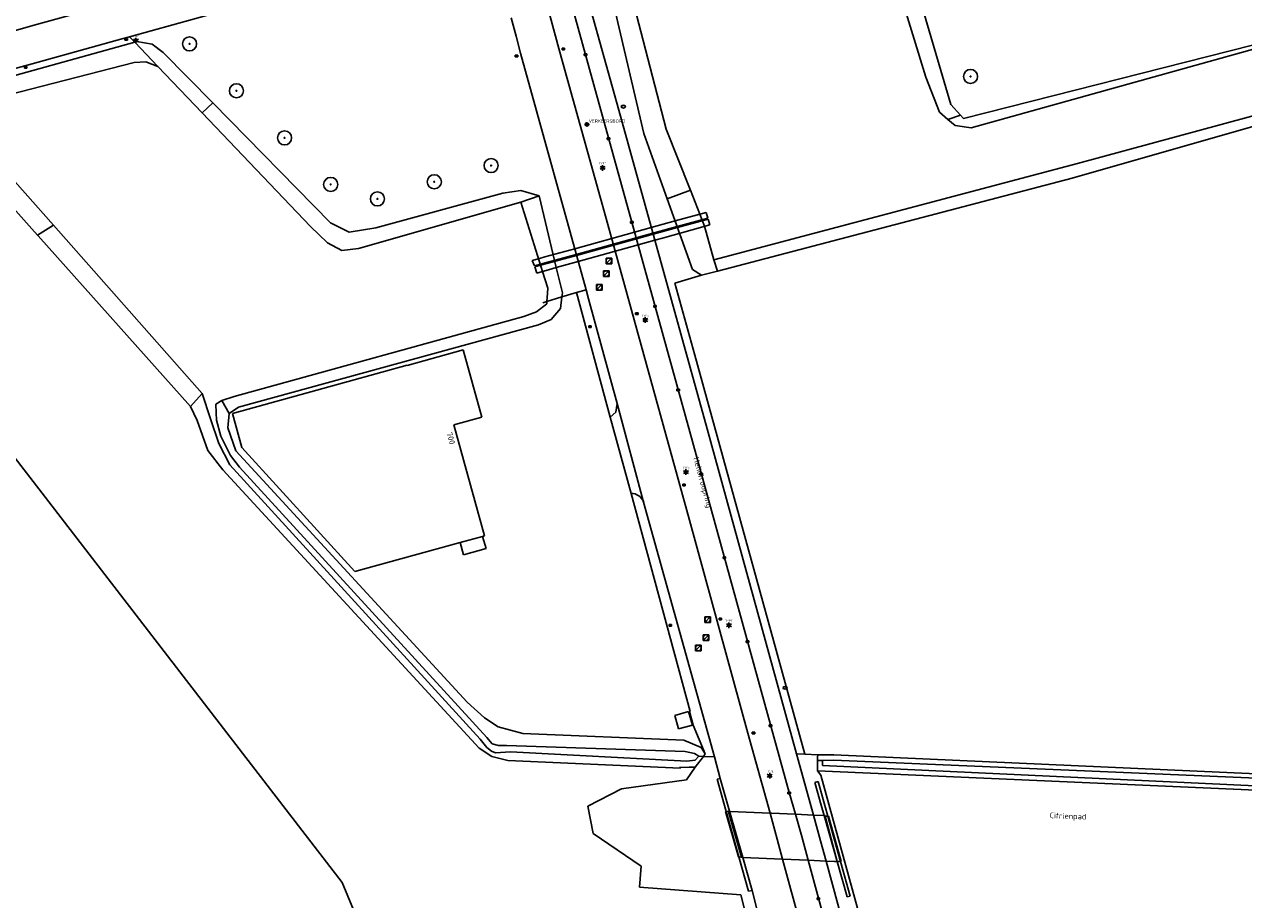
# Model space of a CAD drawing. Header units: metres. Extents: x 102000 to 105000, y 414600 to 420766.
# Tile 193 of 256: x 103296 to 103513, y 419836 to 419991. Entities that reach past the tile are written whole.
import ezdxf
from ezdxf.enums import TextEntityAlignment as Align

# ---------------------------------------------------------------- set-up
doc = ezdxf.new("R2010")
doc.units = ezdxf.units.M
doc.layers.get('0').update_dxf_attribs({"color": 8})
doc.styles.add('MtXpl_NLCS-ISO', font='NLCS-ISO.ttf')
doc.styles.add('NLCS-ISO', font='NLCS-ISO.ttf')

msp = doc.modelspace()

# ---------------------------------------------------------------- hatches: boundary and pattern name
at = {"ltscale": 0.1}
h = msp.add_hatch(color=256, dxfattribs=at)
edge = h.paths.add_edge_path()
edge.add_arc((103325.73, 419987.51), 0.075, 0, 360)
h = msp.add_hatch(color=256, dxfattribs=at)
edge = h.paths.add_edge_path()
edge.add_arc((103464.36, 419981.72), 0.075, 0, 360)
h = msp.add_hatch(color=256, dxfattribs=at)
edge = h.paths.add_edge_path()
edge.add_arc((103334.05, 419979.18), 0.075, 0, 360)
h = msp.add_hatch(color=256, dxfattribs=at)
edge = h.paths.add_edge_path()
edge.add_arc((103342.6, 419970.82), 0.075, 0, 360)
h = msp.add_hatch(color=256, dxfattribs=at)
edge = h.paths.add_edge_path()
edge.add_arc((103379.25, 419965.9), 0.075, 0, 360)
h = msp.add_hatch(color=256, dxfattribs=at)
edge = h.paths.add_edge_path()
edge.add_arc((103350.78, 419962.55), 0.075, 0, 360)
h = msp.add_hatch(color=256, dxfattribs=at)
edge = h.paths.add_edge_path()
edge.add_arc((103369.17, 419963.02), 0.075, 0, 360)
h = msp.add_hatch(color=256, dxfattribs=at)
edge = h.paths.add_edge_path()
edge.add_arc((103359.07, 419959.98), 0.075, 0, 360)

# ---------------------------------------------------------------- linework, layer by layer
at = {"transparency": 33554687}
for p, q in [((103391.48, 419986.05), (103387.71, 420000)), ((103392.01, 420000), (103399.04, 419974.69)), ((103395.2, 420000), (103401.9, 419975.71)), ((103406.35, 419971.6), (103399.72, 420000)), ((103410.35, 419972.38), (103403.15, 420000)), ((103450.79, 420000), (103456.4, 419981.61)), ((103460.87, 419976.75), (103454, 420000)), ((103297.89, 419990.75), (103313.16, 419994.95)), ((103330.44, 419993), (103315.09, 419988.75)), ((103289.75, 419988.46), (103297.89, 419990.75)), ((103383.72, 419988.87), (103382.79, 419992.11)), ((103313.96, 419988.44), (103297.79, 419983.97)), ((103315.09, 419988.75), (103313.96, 419988.44)), ((103315.09, 419988.75), (103315.99, 419987.81)), ((103384.46, 419985.84), (103383.72, 419988.87)), ((103286.4, 419979.56), (103315.99, 419987.81)), ((103315.99, 419987.81), (103316.37, 419987.91)), ((103320.12, 419983.48), (103315.99, 419987.81)), ((103316.37, 419987.91), (103319.07, 419987.47)), ((103319.07, 419987.47), (103321.06, 419985.97)), ((103321.06, 419985.97), (103329.83, 419977.04)), ((103399.98, 419955.44), (103391.48, 419986.05)), ((103514.41, 419987.26), (103463.13, 419974.24)), ((103464.44, 419972.63), (103515, 419986.67)), ((103297.79, 419983.97), (103285.8, 419980.65)), ((103287.4, 419976.89), (103315.87, 419984.21)), ((103315.87, 419984.21), (103317.99, 419984.3)), ((103317.99, 419984.3), (103320.12, 419983.48)), ((103396.1, 419943.82), (103384.46, 419985.84)), ((103548.88, 419984.12), (103483.32, 419966.26)), ((103320.12, 419983.48), (103327.97, 419975.25)), ((103456.4, 419981.61), (103458.83, 419975.36)), ((103550.13, 419983.08), (103482.42, 419963.67)), ((103329.83, 419977.04), (103327.97, 419975.25)), ((103327.97, 419975.25), (103347.2, 419955.09)), ((103329.83, 419977.04), (103350.77, 419955.72)), ((103401.9, 419975.71), (103417.59, 419919.17)), ((103458.83, 419975.36), (103460.34, 419974.1)), ((103462.58, 419974.85), (103460.87, 419976.75)), ((103399.04, 419974.69), (103400.09, 419970.8)), ((103460.34, 419974.1), (103462.58, 419974.85)), ((103460.34, 419974.1), (103461.62, 419973.03)), ((103461.62, 419973.03), (103464.44, 419972.63)), ((103463.13, 419974.24), (103462.58, 419974.85)), ((103400.09, 419970.8), (103414.55, 419918.6)), ((103410.5, 419960.01), (103406.35, 419971.6)), ((103414.57, 419961.67), (103410.35, 419972.38)), ((103301.55, 419955.33), (103289.79, 419968.63)), ((103297.72, 419954.66), (103288.6, 419964.87)), ((103483.32, 419966.26), (103418.81, 419949.19)), ((103482.42, 419963.67), (103419.45, 419947.18)), ((103358.78, 419954.85), (103381.33, 419961.03)), ((103381.33, 419961.03), (103384.54, 419961.45)), ((103384.54, 419961.45), (103387.76, 419960.51)), ((103387.76, 419960.51), (103384.55, 419959.43)), ((103387.76, 419960.51), (103390.83, 419947.79)), ((103410.5, 419960.01), (103414.62, 419961.55)), ((103415.01, 419947.46), (103410.5, 419960.01)), ((103414.62, 419961.55), (103414.57, 419961.67)), ((103414.62, 419961.55), (103417.13, 419955.17)), ((103355.73, 419951.15), (103384.55, 419959.43)), ((103384.55, 419959.43), (103388.38, 419947.1)), ((103350.77, 419955.72), (103354.05, 419954.07)), ((103411.92, 419956.07), (103407.68, 419954.89)), ((103417.42, 419957.59), (103411.92, 419956.07)), ((103412.27, 419955.08), (103417.7, 419956.57)), ((103417.79, 419956.39), (103412.34, 419954.89)), ((103417.7, 419956.57), (103417.42, 419957.59)), ((103418.08, 419955.37), (103417.79, 419956.39)), ((103298.72, 419953.54), (103297.72, 419954.66)), ((103298.72, 419953.54), (103301.55, 419955.33)), ((103298.84, 419953.41), (103298.72, 419953.54)), ((103325.91, 419923.1), (103298.84, 419953.41)), ((103327.98, 419925.41), (103301.55, 419955.33)), ((103347.2, 419955.09), (103350.24, 419952.2)), ((103354.05, 419954.07), (103358.78, 419954.85)), ((103404.72, 419954.08), (103394.1, 419951.14)), ((103414.46, 419902.92), (103399.98, 419955.44)), ((103407.68, 419954.89), (103404.72, 419954.08)), ((103405, 419953.07), (103407.96, 419953.89)), ((103408.01, 419953.7), (103405.05, 419952.88)), ((103407.96, 419953.89), (103412.27, 419955.08)), ((103412.34, 419954.89), (103408.01, 419953.7)), ((103409.65, 419953.03), (103414.95, 419954.5)), ((103414.95, 419954.5), (103418.08, 419955.37)), ((103417.13, 419955.17), (103418.81, 419949.19)), ((103350.24, 419952.2), (103352.75, 419950.84)), ((103394.37, 419950.14), (103405, 419953.07)), ((103405.05, 419952.88), (103394.42, 419949.96)), ((103394.72, 419948.87), (103405.35, 419951.83)), ((103405.35, 419951.83), (103408.3, 419952.65)), ((103408.3, 419952.65), (103409.65, 419953.03)), ((103352.75, 419950.84), (103355.73, 419951.15)), ((103387.68, 419949.36), (103386.56, 419949.05)), ((103388.8, 419949.67), (103387.68, 419949.36)), ((103394.1, 419951.14), (103388.8, 419949.67)), ((103389.07, 419948.67), (103394.37, 419950.14)), ((103394.42, 419949.96), (103389.12, 419948.5)), ((103418.81, 419949.19), (103419.45, 419947.18)), ((103386.56, 419949.05), (103386.94, 419948.09)), ((103386.94, 419948.09), (103389.07, 419948.67)), ((103388.04, 419948.2), (103387.02, 419947.91)), ((103387.02, 419947.91), (103387.35, 419946.78)), ((103387.35, 419946.78), (103388.38, 419947.1)), ((103389.12, 419948.5), (103388.04, 419948.2)), ((103388.38, 419947.1), (103389.42, 419947.39)), ((103388.38, 419947.1), (103389.31, 419944.14)), ((103389.42, 419947.39), (103390.83, 419947.79)), ((103390.83, 419947.79), (103394.72, 419948.87)), ((103390.83, 419947.79), (103391.92, 419943.29)), ((103416.59, 419946.43), (103415.01, 419947.46)), ((103419.45, 419947.18), (103416.59, 419946.43)), ((103416.59, 419946.43), (103411.87, 419945)), ((103411.87, 419945), (103415.4, 419932.21)), ((103389.25, 419943.27), (103389.15, 419941.75)), ((103389.15, 419941.75), (103391.83, 419942.58)), ((103389.31, 419944.14), (103389.25, 419943.27)), ((103391.57, 419940.52), (103391.83, 419942.58)), ((103391.83, 419942.58), (103394.39, 419943.36)), ((103391.83, 419942.58), (103394.39, 419943.36)), ((103391.92, 419943.29), (103391.83, 419942.58)), ((103394.39, 419943.36), (103396.1, 419943.82)), ((103400.37, 419921.24), (103394.39, 419943.36)), ((103394.39, 419943.36), (103400.37, 419921.24)), ((103396.1, 419943.82), (103396.54, 419942.22)), ((103389.12, 419941.33), (103387.34, 419939.94)), ((103388.44, 419941.53), (103389.15, 419941.75)), ((103389.15, 419941.75), (103389.12, 419941.33)), ((103389.91, 419938.56), (103391.57, 419940.52)), ((103396.54, 419942.22), (103401.65, 419923.68)), ((103385.09, 419939.11), (103333.63, 419924.89)), ((103387.34, 419939.94), (103385.09, 419939.11)), ((103387.66, 419937.6), (103389.91, 419938.56)), ((103334.41, 419923.02), (103387.66, 419937.6)), ((103374.32, 419933.17), (103364.36, 419930.42)), ((103377.62, 419921.21), (103374.32, 419933.17)), ((103415.4, 419932.21), (103434.94, 419861.4)), ((103364.35, 419930.46), (103333.36, 419921.9)), ((103364.36, 419930.42), (103364.35, 419930.46)), ((103327.98, 419925.41), (103325.91, 419923.1)), ((103329.43, 419920.93), (103327.98, 419925.41)), ((103327.05, 419920.61), (103325.91, 419923.1)), ((103331.46, 419924.21), (103330.42, 419923.51)), ((103330.42, 419923.51), (103330.43, 419921.99)), ((103333.63, 419924.89), (103331.46, 419924.21)), ((103331.46, 419924.21), (103332.78, 419921.85)), ((103401.65, 419923.68), (103401.37, 419922.13)), ((103401.65, 419923.68), (103406.33, 419906.16)), ((103330.9, 419916.58), (103329.43, 419920.93)), ((103330.43, 419921.99), (103330.53, 419920.72)), ((103332.78, 419921.85), (103332.53, 419919.36)), ((103332.78, 419921.85), (103334.41, 419923.02)), ((103333.36, 419921.9), (103335.03, 419915.86)), ((103372.63, 419919.84), (103377.62, 419921.21)), ((103401.37, 419922.13), (103400.37, 419921.24)), ((103404.09, 419907.68), (103400.37, 419921.24)), ((103400.37, 419921.24), (103404.09, 419907.68)), ((103328.98, 419915.33), (103327.05, 419920.61)), ((103330.53, 419920.72), (103331.3, 419917.86)), ((103332.53, 419919.36), (103333.97, 419915.25)), ((103378.07, 419900.14), (103372.63, 419919.84)), ((103417.59, 419919.17), (103433.46, 419861.47)), ((103352.79, 419838.6), (103292.38, 419917.02)), ((103331.3, 419917.86), (103332.98, 419914.42)), ((103414.55, 419918.6), (103432.17, 419854.6)), ((103331.63, 419911.9), (103328.98, 419915.33)), ((103332.86, 419912.78), (103330.9, 419916.58)), ((103333.97, 419915.25), (103374.99, 419870.64)), ((103335.03, 419915.86), (103355.07, 419893.83)), ((103377.31, 419864.04), (103332.86, 419912.78)), ((103332.98, 419914.42), (103334.59, 419912.34)), ((103334.59, 419912.34), (103378.51, 419864.33)), ((103377.12, 419862.45), (103331.63, 419911.9)), ((103404.09, 419907.68), (103414.58, 419868.99)), ((103414.58, 419868.99), (103404.09, 419907.68)), ((103406.33, 419906.16), (103418.89, 419860.92)), ((103424.85, 419865.13), (103414.46, 419902.92)), ((103373.76, 419898.96), (103377.75, 419900.05)), ((103377.75, 419900.05), (103378.07, 419900.14)), ((103378.35, 419897.89), (103377.75, 419900.05)), ((103355.07, 419893.83), (103373.76, 419898.96)), ((103373.76, 419898.96), (103374.36, 419896.77)), ((103374.36, 419896.77), (103378.35, 419897.89)), ((103374.99, 419870.64), (103378.09, 419867.83)), ((103414.58, 419868.99), (103414.48, 419868.96)), ((103414.48, 419868.96), (103414.58, 419868.99)), ((103378.09, 419867.83), (103380.53, 419866.24)), ((103414.31, 419868.97), (103411.87, 419868.28)), ((103411.87, 419868.28), (103412.54, 419865.88)), ((103414.99, 419866.56), (103414.31, 419868.97)), ((103414.48, 419868.96), (103415.13, 419866.54)), ((103415.13, 419866.54), (103414.48, 419868.96)), ((103380.53, 419866.24), (103384.86, 419865.05)), ((103384.86, 419865.05), (103413.47, 419863.89)), ((103412.54, 419865.88), (103414.99, 419866.56)), ((103417.26, 419861.43), (103415.13, 419866.54)), ((103428.76, 419850.92), (103424.85, 419865.13)), ((103378.48, 419862.6), (103377.31, 419864.04)), ((103379.35, 419861.94), (103378.48, 419862.6)), ((103378.51, 419864.33), (103379.46, 419863.23)), ((103379.46, 419863.23), (103380.55, 419862.92)), ((103380.55, 419862.92), (103381.98, 419862.92)), ((103381.98, 419862.92), (103413.68, 419861.85)), ((103413.47, 419863.89), (103416.53, 419862.58)), ((103416.53, 419862.58), (103417.26, 419861.43)), ((103379.37, 419860.99), (103377.12, 419862.45)), ((103380.06, 419861.65), (103379.35, 419861.94)), ((103382.21, 419860.24), (103379.37, 419860.99)), ((103382.72, 419861.79), (103380.06, 419861.65)), ((103413.98, 419860.15), (103382.72, 419861.79)), ((103413.68, 419861.85), (103415.36, 419861.49)), ((103415.48, 419860.33), (103413.98, 419860.15)), ((103415.36, 419861.49), (103416.11, 419861.02)), ((103416.93, 419860.99), (103415.45, 419859.06)), ((103416.11, 419861.02), (103415.48, 419860.33)), ((103416.11, 419861.02), (103416.93, 419860.99)), ((103416.93, 419860.99), (103417.26, 419861.43)), ((103418.89, 419860.92), (103416.93, 419860.99)), ((103418.89, 419860.92), (103418.9, 419860.9)), ((103418.9, 419860.9), (103419.92, 419857.09)), ((103434.94, 419861.4), (103433.46, 419861.47)), ((103433.46, 419861.47), (103433.75, 419860.4)), ((103433.75, 419860.4), (103436.46, 419850.57)), ((103434.94, 419861.4), (103437.25, 419861.3)), ((103437.25, 419861.3), (103437.18, 419860.85)), ((103437.18, 419860.85), (103437.18, 419860.28)), ((103437.25, 419861.3), (103440.08, 419861.27)), ((103438.08, 419860.25), (103440.04, 419860.35)), ((103440.04, 419860.35), (103515.18, 419857.13)), ((103440.08, 419861.27), (103515.1, 419857.89)), ((103412.87, 419858.89), (103382.21, 419860.24)), ((103414.42, 419859.06), (103412.68, 419859.05)), ((103412.68, 419859.05), (103412.87, 419858.89)), ((103413.91, 419856.81), (103415.45, 419859.06)), ((103415.45, 419859.06), (103414.42, 419859.06)), ((103437.18, 419860.28), (103438.08, 419860.25)), ((103437.18, 419858.46), (103437.18, 419860.28)), ((103515.06, 419855.02), (103437.18, 419858.46)), ((103437.18, 419858.46), (103437.81, 419857.68)), ((103438.05, 419859.36), (103438.08, 419860.25)), ((103514.9, 419855.75), (103438.05, 419859.36)), ((103402.4, 419855.22), (103413.91, 419856.81)), ((103419.39, 419856.93), (103419.92, 419857.09)), ((103420.99, 419851.2), (103419.39, 419856.93)), ((103419.92, 419857.09), (103421.59, 419851.24)), ((103419.92, 419857.09), (103421.59, 419851.24)), ((103436.74, 419856.34), (103437.3, 419856.52)), ((103437.87, 419852.34), (103436.74, 419856.34)), ((103437.3, 419856.52), (103438.49, 419852.28)), ((103437.81, 419857.68), (103444.31, 419834.03)), ((103396.45, 419852.18), (103402.4, 419855.22)), ((103432.17, 419854.6), (103433.27, 419850.71)), ((103397.37, 419847.28), (103396.45, 419852.18)), ((103438.39, 419850.49), (103437.87, 419852.34)), ((103438.49, 419852.28), (103439.01, 419850.41)), ((103423.15, 419843.16), (103420.89, 419851.2)), ((103420.89, 419851.2), (103420.99, 419851.2)), ((103420.99, 419851.2), (103421.59, 419851.24)), ((103423.25, 419843.15), (103420.99, 419851.2)), ((103421.44, 419851.22), (103421.4, 419851.17)), ((103421.4, 419851.17), (103423.68, 419843.12)), ((103421.59, 419851.24), (103421.44, 419851.22)), ((103421.59, 419851.24), (103423.91, 419843.07)), ((103421.67, 419851.23), (103421.59, 419851.24)), ((103421.59, 419851.24), (103423.91, 419843.07)), ((103428.76, 419850.92), (103421.67, 419851.23)), ((103429.02, 419850.9), (103428.76, 419850.92)), ((103430.03, 419846.27), (103428.76, 419850.92)), ((103433.22, 419850.72), (103429.02, 419850.9)), ((103433.27, 419850.71), (103433.22, 419850.72)), ((103436.46, 419850.57), (103433.27, 419850.71)), ((103433.27, 419850.71), (103434.39, 419846.78)), ((103438.39, 419850.49), (103436.46, 419850.57)), ((103436.46, 419850.57), (103437.71, 419846.02)), ((103438.55, 419850.48), (103438.39, 419850.49)), ((103440.69, 419842.31), (103438.39, 419850.49)), ((103438.58, 419850.41), (103438.55, 419850.48)), ((103440.69, 419842.31), (103438.58, 419850.41)), ((103439.01, 419850.41), (103438.58, 419850.41)), ((103438.58, 419850.41), (103440.69, 419842.31)), ((103439.16, 419850.41), (103439.01, 419850.41)), ((103439.01, 419850.41), (103441.26, 419842.35)), ((103439.57, 419848.92), (103439.16, 419850.41)), ((103440.61, 419845.14), (103439.57, 419848.92)), ((103405.91, 419841.51), (103397.37, 419847.28)), ((103430.99, 419842.75), (103430.03, 419846.27)), ((103434.39, 419846.78), (103435.53, 419842.54)), ((103437.71, 419846.02), (103438.71, 419842.4)), ((103423.25, 419843.15), (103423.15, 419843.16)), ((103424.96, 419837.04), (103423.25, 419843.15)), ((103423.91, 419843.07), (103423.25, 419843.15)), ((103423.68, 419843.12), (103423.7, 419843.08)), ((103423.7, 419843.08), (103423.91, 419843.07)), ((103423.91, 419843.07), (103430.99, 419842.75)), ((103423.91, 419843.07), (103425.59, 419837.17)), ((103423.91, 419843.07), (103425.59, 419837.17)), ((103441.37, 419842.35), (103440.61, 419845.14)), ((103405.59, 419837.77), (103405.91, 419841.51)), ((103430.99, 419842.75), (103435.53, 419842.54)), ((103439.59, 419810.96), (103430.99, 419842.75)), ((103435.53, 419842.54), (103438.71, 419842.4)), ((103435.53, 419842.54), (103437.34, 419835.82)), ((103438.71, 419842.4), (103440.21, 419842.33)), ((103438.71, 419842.4), (103442.33, 419829.23)), ((103440.21, 419842.33), (103440.64, 419842.31)), ((103440.64, 419842.31), (103440.69, 419842.31)), ((103440.69, 419842.31), (103441.26, 419842.35)), ((103442.45, 419836.04), (103440.69, 419842.31)), ((103441.26, 419842.35), (103441.37, 419842.35)), ((103441.26, 419842.35), (103442.98, 419836.2)), ((103357.8, 419826.71), (103352.79, 419838.6)), ((103423.57, 419836.44), (103405.59, 419837.77)), ((103425.59, 419837.17), (103424.96, 419837.04)), ((103425.59, 419837.17), (103427.43, 419829.93)), ((103424.83, 419831.52), (103423.57, 419836.44)), ((103437.34, 419835.82), (103441.45, 419820.92)), ((103442.98, 419836.2), (103442.45, 419836.04))]:
    msp.add_line(p, q, dxfattribs=at)
for p, q in [((103314.25, 419988.14), (103314.7, 419988.44)), ((103314.7, 419988.14), (103314.25, 419988.44)), ((103314.7, 419988.44), (103314.25, 419988.44)), ((103314.25, 419988.44), (103314.25, 419988.14)), ((103314.25, 419988.14), (103314.7, 419988.14)), ((103314.7, 419988.14), (103314.7, 419988.44)), ((103315.99, 419988.21), (103316.45, 419988.21)), ((103315.99, 419988.01), (103316.45, 419988.01)), ((103391.84, 419986.46), (103392.29, 419986.76)), ((103392.29, 419986.46), (103391.84, 419986.76)), ((103392.29, 419986.76), (103391.84, 419986.76)), ((103391.84, 419986.76), (103391.84, 419986.46)), ((103391.84, 419986.46), (103392.29, 419986.46)), ((103392.29, 419986.46), (103392.29, 419986.76)), ((103383.53, 419985.18), (103383.98, 419985.48)), ((103383.98, 419985.18), (103383.53, 419985.48)), ((103383.98, 419985.48), (103383.53, 419985.48)), ((103383.53, 419985.48), (103383.53, 419985.18)), ((103383.53, 419985.18), (103383.98, 419985.18)), ((103383.98, 419985.18), (103383.98, 419985.48)), ((103395.78, 419985.42), (103396.23, 419985.72)), ((103396.23, 419985.42), (103395.78, 419985.72)), ((103396.23, 419985.72), (103395.78, 419985.72)), ((103395.78, 419985.72), (103395.78, 419985.42)), ((103395.78, 419985.42), (103396.23, 419985.42)), ((103396.23, 419985.42), (103396.23, 419985.72)), ((103296.42, 419983.2), (103296.87, 419983.5)), ((103296.87, 419983.2), (103296.42, 419983.5)), ((103296.87, 419983.5), (103296.42, 419983.5)), ((103296.42, 419983.5), (103296.42, 419983.2)), ((103296.42, 419983.2), (103296.87, 419983.2)), ((103296.87, 419983.2), (103296.87, 419983.5)), ((103395.82, 419973.2), (103396.72, 419973.2)), ((103399.87, 419970.55), (103400.32, 419970.85)), ((103400.32, 419970.55), (103399.87, 419970.85)), ((103400.32, 419970.85), (103399.87, 419970.85)), ((103399.87, 419970.85), (103399.87, 419970.55)), ((103400.32, 419970.55), (103400.32, 419970.85)), ((103399.87, 419970.55), (103400.32, 419970.55)), ((103398.81, 419965.59), (103399.28, 419965.59)), ((103398.81, 419965.39), (103399.28, 419965.39)), ((103404, 419955.67), (103404.45, 419955.97)), ((103404.45, 419955.67), (103404, 419955.97)), ((103404.45, 419955.97), (103404, 419955.97)), ((103404, 419955.97), (103404, 419955.67)), ((103404, 419955.67), (103404.45, 419955.67)), ((103404.45, 419955.67), (103404.45, 419955.97)), ((103400.66, 419949.48), (103399.66, 419949.48)), ((103399.66, 419949.48), (103399.66, 419948.48)), ((103399.81, 419948.62), (103400.52, 419949.33)), ((103400.66, 419948.48), (103400.66, 419949.48)), ((103400.19, 419947.22), (103399.19, 419947.22)), ((103399.19, 419947.22), (103399.19, 419946.22)), ((103399.34, 419946.37), (103400.05, 419947.08)), ((103399.66, 419948.48), (103400.66, 419948.48)), ((103400.19, 419946.22), (103400.19, 419947.22)), ((103398.96, 419944.8), (103397.96, 419944.8)), ((103397.96, 419944.8), (103397.96, 419943.8)), ((103398.96, 419943.8), (103398.96, 419944.8)), ((103399.19, 419946.22), (103400.19, 419946.22)), ((103397.96, 419943.8), (103398.96, 419943.8)), ((103398.1, 419943.95), (103398.81, 419944.65)), ((103408.13, 419940.76), (103408.58, 419941.06)), ((103408.58, 419940.76), (103408.13, 419941.06)), ((103408.58, 419941.06), (103408.13, 419941.06)), ((103408.13, 419941.06), (103408.13, 419940.76)), ((103408.13, 419940.76), (103408.58, 419940.76)), ((103408.58, 419940.76), (103408.58, 419941.06)), ((103404.89, 419939.45), (103405.34, 419939.75)), ((103405.34, 419939.45), (103404.89, 419939.75)), ((103405.34, 419939.75), (103404.89, 419939.75)), ((103404.89, 419939.75), (103404.89, 419939.45)), ((103404.89, 419939.45), (103405.34, 419939.45)), ((103405.34, 419939.45), (103405.34, 419939.75)), ((103406.39, 419938.58), (103406.85, 419938.58)), ((103406.39, 419938.38), (103406.85, 419938.38)), ((103396.59, 419937.15), (103397.04, 419937.45)), ((103397.04, 419937.15), (103396.59, 419937.45)), ((103397.04, 419937.45), (103396.59, 419937.45)), ((103396.59, 419937.45), (103396.59, 419937.15)), ((103396.59, 419937.15), (103397.04, 419937.15)), ((103397.04, 419937.15), (103397.04, 419937.45)), ((103412.22, 419925.9), (103412.67, 419926.2)), ((103412.67, 419925.9), (103412.22, 419926.2)), ((103412.67, 419926.2), (103412.22, 419926.2)), ((103412.22, 419926.2), (103412.22, 419925.9)), ((103412.22, 419925.9), (103412.67, 419925.9)), ((103412.67, 419925.9), (103412.67, 419926.2)), ((103413.6, 419911.58), (103414.07, 419911.58)), ((103413.6, 419911.38), (103414.07, 419911.38)), ((103416.33, 419911.01), (103416.78, 419911.31)), ((103416.78, 419911.01), (103416.33, 419911.31)), ((103416.78, 419911.31), (103416.33, 419911.31)), ((103416.33, 419911.31), (103416.33, 419911.01)), ((103416.33, 419911.01), (103416.78, 419911.01)), ((103416.78, 419911.01), (103416.78, 419911.31)), ((103413.26, 419909.04), (103413.71, 419909.34)), ((103413.71, 419909.04), (103413.26, 419909.34)), ((103413.71, 419909.34), (103413.26, 419909.34)), ((103413.26, 419909.34), (103413.26, 419909.04)), ((103413.26, 419909.04), (103413.71, 419909.04)), ((103413.71, 419909.04), (103413.71, 419909.34)), ((103420.44, 419896.12), (103420.89, 419896.42)), ((103420.89, 419896.12), (103420.44, 419896.42)), ((103420.89, 419896.42), (103420.44, 419896.42)), ((103420.44, 419896.42), (103420.44, 419896.12)), ((103420.44, 419896.12), (103420.89, 419896.12)), ((103420.89, 419896.12), (103420.89, 419896.42)), ((103410.84, 419884.09), (103411.29, 419884.39)), ((103411.29, 419884.09), (103410.84, 419884.39)), ((103411.29, 419884.39), (103410.84, 419884.39)), ((103410.84, 419884.39), (103410.84, 419884.09)), ((103411.29, 419884.09), (103411.29, 419884.39)), ((103418.19, 419885.79), (103417.19, 419885.79)), ((103417.19, 419885.79), (103417.19, 419884.79)), ((103417.19, 419884.79), (103418.19, 419884.79)), ((103417.34, 419884.94), (103418.04, 419885.64)), ((103418.19, 419884.79), (103418.19, 419885.79)), ((103419.74, 419885.26), (103420.18, 419885.56)), ((103420.18, 419885.26), (103419.74, 419885.56)), ((103420.18, 419885.56), (103419.74, 419885.56)), ((103419.74, 419885.56), (103419.74, 419885.26)), ((103419.74, 419885.26), (103420.18, 419885.26)), ((103420.18, 419885.26), (103420.18, 419885.56)), ((103421.23, 419884.37), (103421.7, 419884.37)), ((103421.23, 419884.17), (103421.7, 419884.17)), ((103410.84, 419884.09), (103411.29, 419884.09)), ((103417.9, 419882.6), (103416.9, 419882.6)), ((103416.9, 419882.6), (103416.9, 419881.6)), ((103417.05, 419881.74), (103417.76, 419882.45)), ((103417.9, 419881.6), (103417.9, 419882.6)), ((103416.53, 419880.74), (103415.53, 419880.74)), ((103415.53, 419880.74), (103415.53, 419879.74)), ((103415.68, 419879.89), (103416.39, 419880.6)), ((103416.53, 419879.74), (103416.53, 419880.74)), ((103416.9, 419881.6), (103417.9, 419881.6)), ((103424.55, 419881.22), (103425, 419881.52)), ((103425, 419881.22), (103424.55, 419881.52)), ((103425, 419881.52), (103424.55, 419881.52)), ((103424.55, 419881.52), (103424.55, 419881.22)), ((103424.55, 419881.22), (103425, 419881.22)), ((103425, 419881.22), (103425, 419881.52)), ((103415.53, 419879.74), (103416.53, 419879.74)), ((103425.59, 419864.99), (103426.04, 419865.29)), ((103426.04, 419864.99), (103425.59, 419865.29)), ((103426.04, 419865.29), (103425.59, 419865.29)), ((103425.59, 419865.29), (103425.59, 419864.99)), ((103425.59, 419864.99), (103426.04, 419864.99)), ((103426.04, 419864.99), (103426.04, 419865.29)), ((103428.64, 419866.32), (103429.09, 419866.62)), ((103429.09, 419866.32), (103428.64, 419866.62)), ((103429.09, 419866.62), (103428.64, 419866.62)), ((103428.64, 419866.62), (103428.64, 419866.32)), ((103428.64, 419866.32), (103429.09, 419866.32)), ((103429.09, 419866.32), (103429.09, 419866.62)), ((103428.49, 419857.66), (103428.95, 419857.66)), ((103428.49, 419857.46), (103428.95, 419857.46)), ((103431.95, 419854.35), (103432.4, 419854.65)), ((103432.4, 419854.35), (103431.95, 419854.65)), ((103432.4, 419854.65), (103431.95, 419854.65)), ((103431.95, 419854.65), (103431.95, 419854.35)), ((103431.95, 419854.35), (103432.4, 419854.35)), ((103432.4, 419854.35), (103432.4, 419854.65)), ((103437.12, 419835.57), (103437.57, 419835.87)), ((103437.57, 419835.57), (103437.12, 419835.87)), ((103437.57, 419835.87), (103437.12, 419835.87)), ((103437.12, 419835.87), (103437.12, 419835.57)), ((103437.12, 419835.57), (103437.57, 419835.57)), ((103437.57, 419835.57), (103437.57, 419835.87))]:
    msp.add_line(p, q)
at = {"ltscale": 0.1}
for p, q in [((103316, 419988.23), (103315.78, 419988.36)), ((103316.22, 419988.36), (103316.22, 419988.61)), ((103316.44, 419988.23), (103316.66, 419988.36)), ((103316, 419987.98), (103315.78, 419987.85)), ((103316.22, 419987.85), (103316.22, 419987.6)), ((103316.44, 419987.98), (103316.66, 419987.85)), ((103398.83, 419965.62), (103398.61, 419965.75)), ((103398.83, 419965.37), (103398.61, 419965.24)), ((103399.05, 419965.75), (103399.05, 419966)), ((103399.05, 419965.24), (103399.05, 419964.99)), ((103399.27, 419965.62), (103399.49, 419965.75)), ((103399.27, 419965.37), (103399.49, 419965.24)), ((103406.4, 419938.6), (103406.18, 419938.73)), ((103406.4, 419938.35), (103406.18, 419938.22)), ((103406.62, 419938.73), (103406.62, 419938.98)), ((103406.84, 419938.6), (103407.06, 419938.73)), ((103406.84, 419938.35), (103407.06, 419938.22)), ((103406.62, 419938.22), (103406.62, 419937.97)), ((103413.62, 419911.6), (103413.4, 419911.73)), ((103413.62, 419911.35), (103413.4, 419911.22)), ((103413.84, 419911.73), (103413.84, 419911.98)), ((103413.84, 419911.22), (103413.84, 419910.97)), ((103414.06, 419911.6), (103414.27, 419911.73)), ((103414.06, 419911.35), (103414.27, 419911.22)), ((103421.24, 419884.4), (103421.02, 419884.53)), ((103421.24, 419884.15), (103421.02, 419884.02)), ((103421.46, 419884.53), (103421.46, 419884.78)), ((103421.68, 419884.4), (103421.9, 419884.53)), ((103421.68, 419884.15), (103421.9, 419884.02)), ((103421.46, 419884.02), (103421.46, 419883.77)), ((103428.5, 419857.68), (103428.28, 419857.81)), ((103428.5, 419857.43), (103428.28, 419857.3)), ((103428.72, 419857.81), (103428.72, 419858.06)), ((103428.72, 419857.3), (103428.72, 419857.05)), ((103428.94, 419857.68), (103429.16, 419857.81)), ((103428.94, 419857.43), (103429.16, 419857.3))]:
    msp.add_line(p, q, dxfattribs=at)
for centre, radius in [((103316.22, 419988.1), 0.253), ((103325.73, 419987.51), 0.075), ((103464.36, 419981.72), 0.075), ((103334.05, 419979.18), 0.075), ((103342.6, 419970.82), 0.075), ((103379.25, 419965.9), 0.075), ((103399.05, 419965.49), 0.253), ((103350.78, 419962.55), 0.075), ((103369.17, 419963.02), 0.075), ((103359.07, 419959.98), 0.075), ((103406.62, 419938.48), 0.253), ((103413.84, 419911.48), 0.253), ((103421.46, 419884.27), 0.253), ((103428.72, 419857.55), 0.253)]:
    msp.add_circle(centre, radius, dxfattribs=at)
for centre, radius in [((103325.73, 419987.51), 1.25), ((103325.73, 419987.51), 0.0225), ((103464.36, 419981.72), 1.25), ((103464.36, 419981.72), 0.0225), ((103334.05, 419979.18), 1.25), ((103334.05, 419979.18), 0.0225), ((103396.27, 419973.2), 0.3), ((103396.27, 419973.2), 0.112), ((103342.6, 419970.82), 1.25), ((103342.6, 419970.82), 0.0225), ((103379.25, 419965.9), 1.25), ((103369.17, 419963.02), 1.25), ((103379.25, 419965.9), 0.0225), ((103350.78, 419962.55), 1.25), ((103350.78, 419962.55), 0.0225), ((103369.17, 419963.02), 0.0225), ((103359.07, 419959.98), 1.25), ((103359.07, 419959.98), 0.0225), ((103400.16, 419948.98), 0.5), ((103399.69, 419946.72), 0.5), ((103398.46, 419944.3), 0.5), ((103417.69, 419885.29), 0.5), ((103417.4, 419882.1), 0.5), ((103416.03, 419880.24), 0.5)]:
    msp.add_circle(centre, radius)
at = {"transparency": 33554687}
msp.add_arc((103404.13, 419905.33), 2.36, 20.7922, 90.9946, dxfattribs=at)
for centre in [(103402.73, 419976.37), (103431.44, 419873.17)]:
    msp.add_ellipse(centre, major_axis=(-0.364, 0), ratio=0.685994)

# ---------------------------------------------------------------- texts
at = {"style": 'NLCS-ISO'}
for p in [(103402.59, 419976.3), (103431.29, 419873.09)]:
    msp.add_text('BR', height=0.2, rotation=360, dxfattribs=at).set_placement(p)
at = {"transparency": 33554687, "style": 'MtXpl_NLCS-ISO'}
for s, rotation, p in [('700', 285.4582, (103371.33, 419918.41)), ('Heliotroopring', 285.2451, (103415.15, 419913.96)), ('Citrienpad', 357.7644, (103478.39, 419850.04))]:
    msp.add_text(s, height=1, rotation=rotation, dxfattribs=at).set_placement(p)
at = {"style": 'NLCS-ISO'}
for p in [(103316.22, 419988.61), (103399.05, 419966), (103406.62, 419938.98), (103413.84, 419911.98), (103421.46, 419884.78), (103428.72, 419858.06)]:
    msp.add_attdef('TYPE', text='', height=0.36, dxfattribs=at).set_placement(p, align=Align.BOTTOM_CENTER)
msp.add_attdef('VERKEERSBORD', (103396.57, 419973.5), 'B09', height=0.6, dxfattribs=at)

doc.saveas('drawing.dxf')
